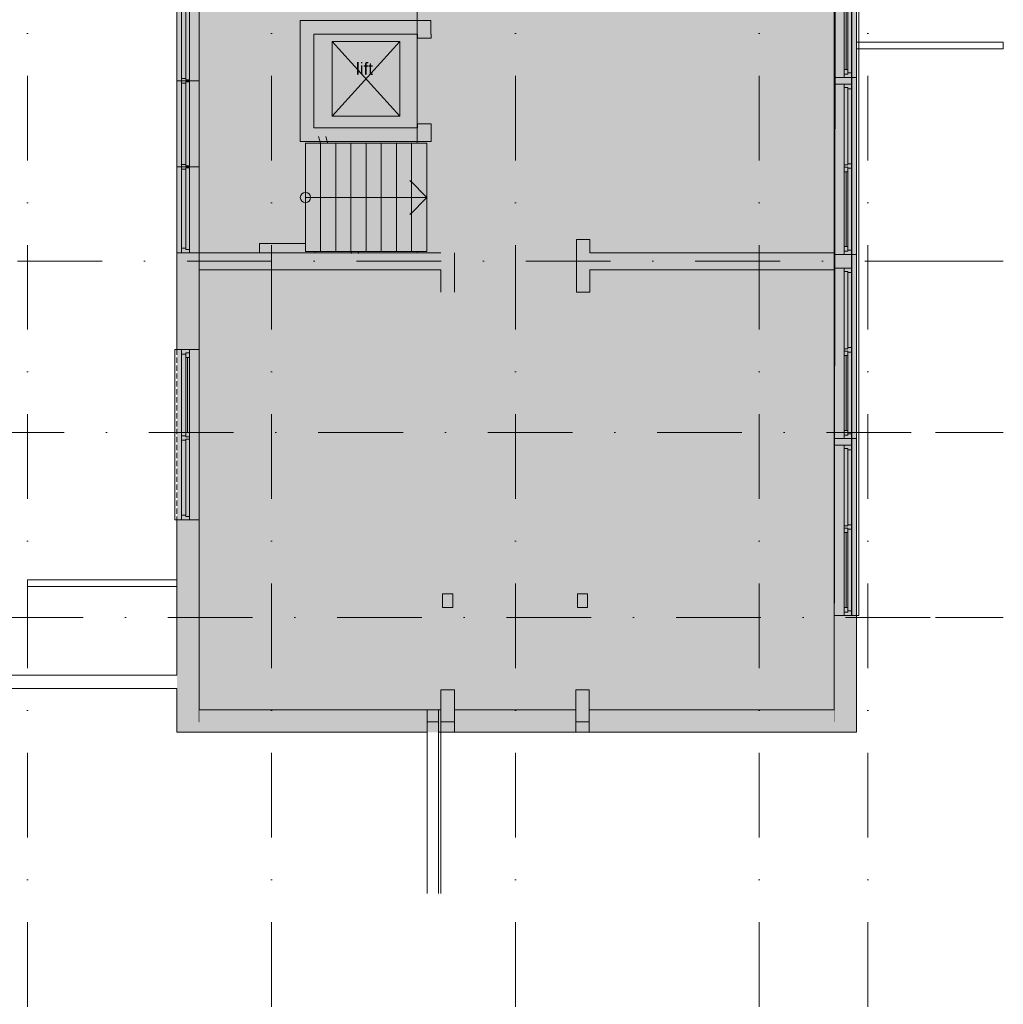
# Model space of a CAD drawing. Header units: millimetres. Extents: x -54205 to 242217, y -3415 to 61516.
# Tile 36 of 40: x 168239 to 182753, y 11124 to 25663. Entities that reach past the tile are written whole.
import ezdxf
from ezdxf.enums import TextEntityAlignment as Align

# ---------------------------------------------------------------- set-up
doc = ezdxf.new("R2010")
doc.units = ezdxf.units.MM
doc.header["$MEASUREMENT"] = 0
for name, pattern in [('streep-punt', [2500, 1250, -625, 0, -625]), ('streeplijn fijn', [234.119993, 155.999994, -78.119999]), ('streeplijn ultrafijn', [117.37, 78.119999, -39.250001]), ('Wipeout_Contour', [1000, 0, -1000])]:
    doc.linetypes.add(name, pattern=pattern)
for name, color, linetype in [('0 2D arcering', 7, 'Continuous'), ('21_0 NC Buitenwanden', 7, 'Continuous'), ('21_0 NC Buitenwanden Afdek-arcering', 7, 'Continuous'), ('21_0 NC Buitenwanden Ramen', 7, 'Continuous'), ('22 C Binnenwanden', 7, 'Continuous'), ('23 Vloeren', 7, 'Continuous'), ('24 Trappen', 7, 'Continuous'), ('24 Trappen Afdek-arcering', 7, 'Continuous'), ('28 Draagconstructies', 7, 'Continuous'), ('41 Buitenwandafw', 7, 'Continuous'), ('Info Algemeen', 7, 'Continuous'), ('New_21_0 NC Buitenwanden', 7, 'Continuous'), ('Stramien', 7, 'Continuous')]:
    doc.layers.add(name, color=color, linetype=linetype)
doc.styles.add('GENERATED_STYLE_1', font='arial.ttf')

# ---------------------------------------------------------------- blocks, each defined once
blk = doc.blocks.new('Slab_11_2', base_point=(174103, 22221))
at = {"layer": '23 Vloeren', "color": 1, "linetype": 'Continuous', "lineweight": 0, "flags": 128}
blk.add_lwpolyline([(174103, 22221), (174103, 27301), (172599, 27301), (172599, 27163), (171779, 27163), (171779, 27301), (170889, 27301), (170889, 55355), (174883, 55355), (176133, 55355), (180259, 55356), (180298, 48846), (182328, 48846), (182328, 43316), (180298, 43316), (180259, 15296), (170889, 15296), (170889, 22221), (171779, 22221), (171779, 22358), (172599, 22358), (172599, 22221)], close=True, dxfattribs=at)
blk = doc.blocks.new('Stair_5_2', base_point=(150353, -530))
at = {"color": 254, "linetype": 'Wipeout_Contour', "lineweight": 0, "ltscale": 696398.064867}
blk.add_wipeout([(172678, 22239), (172678, 23839), (172455, 23839), (172455, 22239)], dxfattribs=at).dxf.layer = '24 Trappen Afdek-arcering'
at = {"layer": '24 Trappen', "color": 1, "linetype": 'Continuous', "lineweight": 0}
for p, q in [((172678, 23839), (172455, 23839)), ((172455, 22239), (172678, 22239))]:
    blk.add_line(p, q, dxfattribs=at)
at = {"layer": '24 Trappen', "color": 9, "linetype": 'Continuous', "lineweight": 0}
for p, q in [((172455, 23839), (172455, 22239)), ((172678, 22239), (172678, 23839))]:
    blk.add_line(p, q, dxfattribs=at)
for start, end in [(0, 180), (180, 0)]:
    blk.add_arc((172455, 23039), 75, start, end, dxfattribs=at)
at = {"color": 254, "linetype": 'Wipeout_Contour', "lineweight": 0, "ltscale": 697177.661645}
blk.add_wipeout([(172902, 22239), (172902, 23039), (172678, 23839), (172678, 22239)], dxfattribs=at).dxf.layer = '24 Trappen Afdek-arcering'
at = {"layer": '24 Trappen', "color": 9, "linetype": 'Continuous', "lineweight": 0}
for p, q in [((172678, 23839), (172678, 22239)), ((172455, 23039), (172678, 23039)), ((172902, 22239), (172902, 23039))]:
    blk.add_line(p, q, dxfattribs=at)
at = {"layer": '24 Trappen', "color": 1, "linetype": 'Continuous', "lineweight": 0}
blk.add_line((172678, 22239), (172902, 22239), dxfattribs=at)
at = {"color": 254, "linetype": 'Wipeout_Contour', "lineweight": 0, "ltscale": 523436.310397}
blk.add_wipeout([(172782, 23839), (172902, 23410), (172902, 23839)], dxfattribs=at).dxf.layer = '24 Trappen Afdek-arcering'
at = {"layer": '24 Trappen', "color": 9, "linetype": 'streeplijn fijn', "lineweight": 0}
for p, q in [((172902, 23839), (172782, 23839)), ((172902, 23410), (172902, 23839))]:
    blk.add_line(p, q, dxfattribs=at)
at = {"color": 254, "linetype": 'Wipeout_Contour', "lineweight": 0, "ltscale": 523305.796168}
blk.add_wipeout([(173126, 22239), (172902, 23039), (172902, 22239)], dxfattribs=at).dxf.layer = '24 Trappen Afdek-arcering'
at = {"layer": '24 Trappen', "color": 9, "linetype": 'Continuous', "lineweight": 0}
blk.add_line((172902, 23039), (172902, 22239), dxfattribs=at)
at = {"layer": '24 Trappen', "color": 1, "linetype": 'Continuous', "lineweight": 0}
blk.add_line((172902, 22239), (173126, 22239), dxfattribs=at)
at = {"color": 254, "linetype": 'Wipeout_Contour', "lineweight": 0, "ltscale": 698373.410054}
blk.add_wipeout([(172902, 23410), (173126, 22610), (173126, 23839), (172902, 23839)], dxfattribs=at).dxf.layer = '24 Trappen Afdek-arcering'
at = {"layer": '24 Trappen', "color": 9, "linetype": 'streeplijn fijn', "lineweight": 0}
for p, q in [((173126, 23839), (172902, 23839)), ((172902, 23839), (172902, 23410)), ((173126, 22610), (173126, 23839))]:
    blk.add_line(p, q, dxfattribs=at)
at = {"layer": '24 Trappen', "color": 9, "linetype": 'Continuous', "lineweight": 0}
for p, q in [((172652, 23289), (172902, 23039)), ((172902, 23039), (172652, 22789)), ((172678, 23039), (172902, 23039))]:
    blk.add_line(p, q, dxfattribs=at)
at = {"color": 254, "linetype": 'Wipeout_Contour', "lineweight": 0, "ltscale": 873758.650526}
blk.add_wipeout([(173230, 22239), (173350, 22239), (173350, 23839), (173126, 23839), (173126, 22610)], dxfattribs=at).dxf.layer = '24 Trappen Afdek-arcering'
at = {"layer": '24 Trappen', "color": 9, "linetype": 'streeplijn fijn', "lineweight": 0}
for p, q in [((172650, 23939), (173154, 22139)), ((172754, 23939), (173258, 22139)), ((173350, 23839), (173126, 23839)), ((173126, 23839), (173126, 22610)), ((173350, 22239), (173350, 23839)), ((173230, 22239), (173350, 22239))]:
    blk.add_line(p, q, dxfattribs=at)
for start, end in [(0, 180), (180, 0)]:
    blk.add_arc((173006, 23039), 75, start, end, dxfattribs=at)
at = {"color": 254, "linetype": 'Wipeout_Contour', "lineweight": 0, "ltscale": 699946.704163}
blk.add_wipeout([(173573, 22239), (173573, 23839), (173350, 23839), (173350, 22239)], dxfattribs=at).dxf.layer = '24 Trappen Afdek-arcering'
at = {"layer": '24 Trappen', "color": 9, "linetype": 'streeplijn fijn', "lineweight": 0}
for p, q in [((173573, 23839), (173350, 23839)), ((173350, 23839), (173350, 22239)), ((173573, 22239), (173573, 23839)), ((173350, 22239), (173573, 22239))]:
    blk.add_line(p, q, dxfattribs=at)
at = {"color": 254, "linetype": 'Wipeout_Contour', "lineweight": 0, "ltscale": 700833.913738}
blk.add_wipeout([(173797, 22239), (173797, 23839), (173573, 23839), (173573, 22239)], dxfattribs=at).dxf.layer = '24 Trappen Afdek-arcering'
at = {"layer": '24 Trappen', "color": 9, "linetype": 'streeplijn fijn', "lineweight": 0}
for p, q in [((173797, 23839), (173573, 23839)), ((173573, 23839), (173573, 22239)), ((173797, 22239), (173797, 23839)), ((173573, 22239), (173797, 22239))]:
    blk.add_line(p, q, dxfattribs=at)
at = {"color": 254, "linetype": 'Wipeout_Contour', "lineweight": 0, "ltscale": 701721.143192}
blk.add_wipeout([(174021, 22239), (174021, 23839), (173797, 23839), (173797, 22239)], dxfattribs=at).dxf.layer = '24 Trappen Afdek-arcering'
at = {"layer": '24 Trappen', "color": 9, "linetype": 'streeplijn fijn', "lineweight": 0}
for p, q in [((174021, 23839), (173797, 23839)), ((173797, 23839), (173797, 22239)), ((174021, 22239), (174021, 23839)), ((173797, 22239), (174021, 22239))]:
    blk.add_line(p, q, dxfattribs=at)
at = {"color": 254, "linetype": 'Wipeout_Contour', "lineweight": 0, "ltscale": 702608.392309}
blk.add_wipeout([(174245, 22239), (174245, 23839), (174021, 23839), (174021, 22239)], dxfattribs=at).dxf.layer = '24 Trappen Afdek-arcering'
at = {"layer": '24 Trappen', "color": 9, "linetype": 'streeplijn fijn', "lineweight": 0}
for p, q in [((174021, 23839), (174021, 22239)), ((174245, 23839), (174021, 23839)), ((174245, 22239), (174245, 23839)), ((173995, 23289), (174245, 23039)), ((173006, 23039), (174021, 23039)), ((174245, 23039), (173995, 22789)), ((174021, 23039), (174245, 23039)), ((174021, 22239), (174245, 22239))]:
    blk.add_line(p, q, dxfattribs=at)
blk = doc.blocks.new('Stair_7_2', base_point=(150353, -530))
at = {"color": 254, "linetype": 'Wipeout_Contour', "lineweight": 0, "ltscale": 696398.064867}
blk.add_wipeout([(172678, 23839), (172455, 23839), (172455, 22239), (172678, 22239)], dxfattribs=at).dxf.layer = '24 Trappen Afdek-arcering'
at = {"layer": '24 Trappen', "color": 1, "linetype": 'Continuous', "lineweight": 0}
for p, q in [((172678, 23839), (172455, 23839)), ((172455, 22239), (172678, 22239))]:
    blk.add_line(p, q, dxfattribs=at)
at = {"layer": '24 Trappen', "color": 9, "linetype": 'Continuous', "lineweight": 0}
for p, q in [((172455, 23839), (172455, 22239)), ((172678, 22239), (172678, 23839))]:
    blk.add_line(p, q, dxfattribs=at)
for start, end in [(0, 180), (180, 0)]:
    blk.add_arc((172455, 23039), 75, start, end, dxfattribs=at)
at = {"color": 254, "linetype": 'Wipeout_Contour', "lineweight": 0, "ltscale": 697285.194618}
blk.add_wipeout([(172902, 23839), (172678, 23839), (172678, 22239), (172902, 22239)], dxfattribs=at).dxf.layer = '24 Trappen Afdek-arcering'
at = {"layer": '24 Trappen', "color": 1, "linetype": 'Continuous', "lineweight": 0}
for p, q in [((172902, 23839), (172678, 23839)), ((172678, 22239), (172902, 22239))]:
    blk.add_line(p, q, dxfattribs=at)
at = {"layer": '24 Trappen', "color": 9, "linetype": 'Continuous', "lineweight": 0}
for p, q in [((172678, 23839), (172678, 22239)), ((172902, 22239), (172902, 23839)), ((172455, 23039), (172678, 23039))]:
    blk.add_line(p, q, dxfattribs=at)
at = {"color": 254, "linetype": 'Wipeout_Contour', "lineweight": 0, "ltscale": 698172.344505}
blk.add_wipeout([(173126, 23839), (172902, 23839), (172902, 22239), (173126, 22239)], dxfattribs=at).dxf.layer = '24 Trappen Afdek-arcering'
at = {"layer": '24 Trappen', "color": 1, "linetype": 'Continuous', "lineweight": 0}
for p, q in [((173126, 23839), (172902, 23839)), ((172902, 22239), (173126, 22239))]:
    blk.add_line(p, q, dxfattribs=at)
at = {"layer": '24 Trappen', "color": 9, "linetype": 'Continuous', "lineweight": 0}
for p, q in [((172902, 23839), (172902, 22239)), ((173126, 22239), (173126, 23839))]:
    blk.add_line(p, q, dxfattribs=at)
at = {"color": 254, "linetype": 'Wipeout_Contour', "lineweight": 0, "ltscale": 699059.514356}
blk.add_wipeout([(173350, 23839), (173126, 23839), (173126, 22239), (173350, 22239)], dxfattribs=at).dxf.layer = '24 Trappen Afdek-arcering'
at = {"layer": '24 Trappen', "color": 1, "linetype": 'Continuous', "lineweight": 0}
for p, q in [((173350, 23839), (173126, 23839)), ((173126, 22239), (173350, 22239))]:
    blk.add_line(p, q, dxfattribs=at)
at = {"layer": '24 Trappen', "color": 9, "linetype": 'Continuous', "lineweight": 0}
for p, q in [((173126, 23839), (173126, 22239)), ((173350, 22239), (173350, 23839))]:
    blk.add_line(p, q, dxfattribs=at)
at = {"color": 254, "linetype": 'Wipeout_Contour', "lineweight": 0, "ltscale": 699946.704142}
blk.add_wipeout([(173573, 23839), (173350, 23839), (173350, 22239), (173573, 22239)], dxfattribs=at).dxf.layer = '24 Trappen Afdek-arcering'
at = {"layer": '24 Trappen', "color": 1, "linetype": 'Continuous', "lineweight": 0}
for p, q in [((173573, 23839), (173350, 23839)), ((173350, 22239), (173573, 22239))]:
    blk.add_line(p, q, dxfattribs=at)
at = {"layer": '24 Trappen', "color": 9, "linetype": 'Continuous', "lineweight": 0}
for p, q in [((173350, 23839), (173350, 22239)), ((173573, 22239), (173573, 23839))]:
    blk.add_line(p, q, dxfattribs=at)
at = {"color": 254, "linetype": 'Wipeout_Contour', "lineweight": 0, "ltscale": 700833.913741}
blk.add_wipeout([(173797, 23839), (173573, 23839), (173573, 22239), (173797, 22239)], dxfattribs=at).dxf.layer = '24 Trappen Afdek-arcering'
at = {"layer": '24 Trappen', "color": 1, "linetype": 'Continuous', "lineweight": 0}
for p, q in [((173797, 23839), (173573, 23839)), ((173573, 22239), (173797, 22239))]:
    blk.add_line(p, q, dxfattribs=at)
at = {"layer": '24 Trappen', "color": 9, "linetype": 'Continuous', "lineweight": 0}
for p, q in [((173573, 23839), (173573, 22239)), ((173797, 22239), (173797, 23839))]:
    blk.add_line(p, q, dxfattribs=at)
at = {"color": 254, "linetype": 'Wipeout_Contour', "lineweight": 0, "ltscale": 701721.143219}
blk.add_wipeout([(174021, 23839), (173797, 23839), (173797, 22239), (174021, 22239)], dxfattribs=at).dxf.layer = '24 Trappen Afdek-arcering'
at = {"layer": '24 Trappen', "color": 1, "linetype": 'Continuous', "lineweight": 0}
for p, q in [((174021, 23839), (173797, 23839)), ((173797, 22239), (174021, 22239))]:
    blk.add_line(p, q, dxfattribs=at)
at = {"layer": '24 Trappen', "color": 9, "linetype": 'Continuous', "lineweight": 0}
for p, q in [((173797, 23839), (173797, 22239)), ((174021, 22239), (174021, 23839))]:
    blk.add_line(p, q, dxfattribs=at)
at = {"color": 254, "linetype": 'Wipeout_Contour', "lineweight": 0, "ltscale": 702608.392324}
blk.add_wipeout([(174021, 23839), (174021, 22239), (174245, 22239), (174245, 23839)], dxfattribs=at).dxf.layer = '24 Trappen Afdek-arcering'
at = {"layer": '24 Trappen', "color": 9, "linetype": 'Continuous', "lineweight": 0}
for p, q in [((174021, 23839), (174021, 22239)), ((174245, 22239), (174245, 23839)), ((173995, 23289), (174245, 23039)), ((172678, 23039), (174021, 23039)), ((174245, 23039), (173995, 22789)), ((174021, 23039), (174245, 23039))]:
    blk.add_line(p, q, dxfattribs=at)
at = {"layer": '24 Trappen', "color": 1, "linetype": 'Continuous', "lineweight": 0}
for p, q in [((174245, 23839), (174021, 23839)), ((174021, 22239), (174245, 22239))]:
    blk.add_line(p, q, dxfattribs=at)
blk = doc.blocks.new('Wall_110_2', base_point=(174418, 15141))
at = {"layer": 'New_21_0 NC Buitenwanden', "color": 1, "linetype": 'Continuous', "lineweight": 0, "flags": 128}
for points in [[(174418, 15141), (174418, 12761)], [(174453, 15141), (174418, 15141)], [(174453, 12760), (174453, 15141)]]:
    blk.add_lwpolyline(points, dxfattribs=at)
blk = doc.blocks.new('Wall_111_2', base_point=(174553, 21641))
at = {"layer": '21_0 NC Buitenwanden', "color": 1, "linetype": 'Continuous', "lineweight": 0, "flags": 128}
for points in [[(174453, 21971), (174453, 21641)], [(174653, 21641), (174653, 21971)]]:
    blk.add_lwpolyline(points, dxfattribs=at)
blk = doc.blocks.new('Wall_112_2', base_point=(170889, 15786))
at = {"layer": '21_0 NC Buitenwanden', "color": 1, "linetype": 'Continuous', "lineweight": 0, "flags": 128}
for points in [[(167710, 15786), (167710, 15986)], [(170559, 15986), (167910, 15986)], [(167710, 15786), (170559, 15786)]]:
    blk.add_lwpolyline(points, dxfattribs=at)
blk = doc.blocks.new('Wall_125_2', base_point=(182753, 25231))
at = {"color": 254, "linetype": 'Wipeout_Contour', "lineweight": 0, "ltscale": 733685.387324}
blk.add_wipeout([(182753, 25331), (180589, 25331), (180589, 25231), (182753, 25231)], dxfattribs=at).dxf.layer = '21_0 NC Buitenwanden Afdek-arcering'
at = {"layer": '21_0 NC Buitenwanden', "color": 2, "linetype": 'Continuous', "lineweight": 0, "flags": 128}
for points in [[(182753, 25331), (180589, 25331)], [(180589, 25331), (180589, 25231)], [(182753, 25231), (182753, 25331)], [(180589, 25231), (182753, 25231)]]:
    blk.add_lwpolyline(points, dxfattribs=at)
blk = doc.blocks.new('Wall_126_2', base_point=(170889, 17344))
at = {"color": 254, "linetype": 'Wipeout_Contour', "lineweight": 0, "ltscale": 681364.432827}
blk.add_wipeout([(170559, 17394), (168353, 17394), (168353, 17294), (170559, 17294)], dxfattribs=at).dxf.layer = '21_0 NC Buitenwanden Afdek-arcering'
at = {"layer": '21_0 NC Buitenwanden', "color": 2, "linetype": 'Continuous', "lineweight": 0, "flags": 128}
for points in [[(170559, 17394), (168353, 17394)], [(168353, 17394), (168353, 17294)], [(170559, 17294), (170559, 17394)], [(168353, 17294), (170559, 17294)]]:
    blk.add_lwpolyline(points, dxfattribs=at)
blk = doc.blocks.new('R2 bl ol 27')
at = {"layer": '21_0 NC Buitenwanden Ramen', "color": 9, "linetype": 'Continuous', "lineweight": 0}
for p, q in [((-1257.5, 146), (1357.5, 146)), ((-1257.5, -184), (1357.5, -184))]:
    blk.add_line(p, q, dxfattribs=at)
at = {"layer": '21_0 NC Buitenwanden Ramen', "color": 1, "linetype": 'Continuous', "lineweight": 0}
for p, q in [((-1257.5, 0), (-1257.5, 146)), ((1357.5, 0), (1357.5, 146)), ((-1257.5, 0), (-1207.5, 0)), ((-1257.5, -114), (-1257.5, 0)), ((-1257.5, -114), (-1257.5, 0)), ((-1207.5, 0), (-1207.5, -54)), ((-1207.5, 0), (-1140.5, 0)), ((-1207.5, -54), (-1207.5, 0)), ((-1140.5, 0), (-33.5, 0)), ((-1140.5, 0), (-1140.5, -54)), ((-1140.5, 0), (-33.5, 0)), ((-33.5, -54), (-33.5, 0)), ((-33.5, 0), (33.5, 0)), ((33.5, -54), (33.5, 0)), ((33.5, 0), (50, 0)), ((33.5, 0), (33.5, -54)), ((50, 0), (66.5, 0)), ((66.5, 0), (66.5, -54)), ((66.5, 0), (1207.5, 0)), ((1207.5, -54), (1207.5, 0)), ((1207.5, 0), (1257.5, 0)), ((1207.5, 0), (1207.5, -54)), ((1257.5, 0), (1257.5, -114)), ((1357.5, -114), (1357.5, 0)), ((-1190.5, -114), (-1257.5, -114)), ((-1257.5, -184), (-1257.5, -114)), ((-1207.5, -54), (-1190.5, -54)), ((-1140.5, -54), (-1207.5, -54)), ((-1190.5, -54), (-1190.5, -114)), ((16.5, -114), (-1190.5, -114)), ((-1140.5, -27), (-33.5, -27)), ((-33.5, -54), (-1140.5, -54)), ((33.5, -54), (-33.5, -54)), ((16.5, -114), (16.5, -54)), ((16.5, -54), (33.5, -54)), ((50, -114), (16.5, -114)), ((83.5, -114), (50, -114)), ((66.5, -54), (83.5, -54)), ((83.5, -54), (66.5, -54)), ((83.5, -54), (83.5, -114)), ((83.5, -54), (1190.5, -54)), ((83.5, -114), (83.5, -54)), ((1190.5, -114), (83.5, -114)), ((1190.5, -114), (1190.5, -54)), ((1190.5, -54), (1207.5, -54)), ((1207.5, -54), (1190.5, -54)), ((1257.5, -114), (1190.5, -114)), ((1357.5, -184), (1357.5, -114))]:
    blk.add_line(p, q, dxfattribs=at)
blk = doc.blocks.new('R2 bl ol 27_2')
at = {"layer": '21_0 NC Buitenwanden Ramen', "color": 9, "linetype": 'Continuous', "lineweight": 0}
for p, q in [((-1257.5, 146), (1457.5, 146)), ((-1257.5, -184), (1457.5, -184))]:
    blk.add_line(p, q, dxfattribs=at)
at = {"layer": '21_0 NC Buitenwanden Ramen', "color": 1, "linetype": 'Continuous', "lineweight": 0}
for p, q in [((-1257.5, 0), (-1257.5, 146)), ((1457.5, 0), (1457.5, 146)), ((-1257.5, 0), (-1207.5, 0)), ((-1257.5, -114), (-1257.5, 0)), ((-1257.5, -114), (-1257.5, 0)), ((-1207.5, 0), (-1207.5, -54)), ((-1207.5, 0), (-1140.5, 0)), ((-1207.5, -54), (-1207.5, 0)), ((-1140.5, 0), (-33.5, 0)), ((-1140.5, 0), (-1140.5, -54)), ((-1140.5, 0), (-33.5, 0)), ((-33.5, -54), (-33.5, 0)), ((-33.5, 0), (33.5, 0)), ((33.5, -54), (33.5, 0)), ((33.5, 0), (50, 0)), ((33.5, 0), (33.5, -54)), ((50, 0), (66.5, 0)), ((66.5, 0), (66.5, -54)), ((66.5, 0), (1207.5, 0)), ((1207.5, -54), (1207.5, 0)), ((1207.5, 0), (1257.5, 0)), ((1207.5, 0), (1207.5, -54)), ((1257.5, 0), (1257.5, -114)), ((1457.5, -114), (1457.5, 0)), ((-1190.5, -114), (-1257.5, -114)), ((-1257.5, -184), (-1257.5, -114)), ((-1207.5, -54), (-1190.5, -54)), ((-1140.5, -54), (-1207.5, -54)), ((-1190.5, -54), (-1190.5, -114)), ((16.5, -114), (-1190.5, -114)), ((-1140.5, -27), (-33.5, -27)), ((-33.5, -54), (-1140.5, -54)), ((33.5, -54), (-33.5, -54)), ((16.5, -114), (16.5, -54)), ((16.5, -54), (33.5, -54)), ((50, -114), (16.5, -114)), ((83.5, -114), (50, -114)), ((66.5, -54), (83.5, -54)), ((83.5, -54), (66.5, -54)), ((83.5, -54), (83.5, -114)), ((83.5, -54), (1190.5, -54)), ((83.5, -114), (83.5, -54)), ((1190.5, -114), (83.5, -114)), ((1190.5, -114), (1190.5, -54)), ((1190.5, -54), (1207.5, -54)), ((1207.5, -54), (1190.5, -54)), ((1257.5, -114), (1190.5, -114)), ((1457.5, -184), (1457.5, -114))]:
    blk.add_line(p, q, dxfattribs=at)
blk = doc.blocks.new('Wall_127_2', base_point=(180259, 55686))
at = {"layer": '21_0 NC Buitenwanden', "color": 1, "linetype": 'Continuous', "lineweight": 0}
for p, q in [((180405, 16866), (180259, 16866)), ((180519, 16866), (180405, 16866)), ((180589, 16866), (180519, 16866))]:
    blk.add_line(p, q, dxfattribs=at)
at = {"layer": '21_0 NC Buitenwanden', "color": 1, "linetype": 'Continuous', "lineweight": 0, "flags": 128}
for points in [[(180259, 16866), (180259, 15471)], [(180589, 15141), (180589, 16866)], [(180589, 15141), (180259, 15141)]]:
    blk.add_lwpolyline(points, dxfattribs=at)
at = {"layer": '21_0 NC Buitenwanden Ramen', "color": 1, "linetype": 'Continuous', "lineweight": 0, "zscale": 1000, "rotation": 89.99999999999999}
for name, p in [('R2 bl ol 27_2', (180405, 26068)), ('R2 bl ol 27', (180405, 23453)), ('R2 bl ol 27_2', (180405, 20738)), ('R2 bl ol 27', (180405, 18123))]:
    blk.add_blockref(name, p, dxfattribs=at)
blk = doc.blocks.new('Wall_128_2', base_point=(174553, 21641))
at = {"layer": '21_0 NC Buitenwanden', "color": 1, "linetype": 'Continuous', "lineweight": 0, "flags": 128}
for points in [[(174453, 21971), (174453, 21641)], [(174653, 21641), (174653, 21971)]]:
    blk.add_lwpolyline(points, dxfattribs=at)
blk = doc.blocks.new('Wall_129_2', base_point=(170889, 22096))
at = {"layer": '21_0 NC Buitenwanden', "color": 1, "linetype": 'Continuous', "lineweight": 0, "flags": 128}
for points in [[(174453, 22221), (170889, 22221)], [(174653, 21971), (174653, 22221)], [(170889, 21971), (174453, 21971)]]:
    blk.add_lwpolyline(points, dxfattribs=at)
blk = doc.blocks.new('Wall_130_2', base_point=(172478, 25551))
at = {"layer": '21_0 NC Buitenwanden', "color": 1, "linetype": 'Continuous', "lineweight": 0, "flags": 128}
for points in [[(172378, 25651), (172378, 25451)], [(174308, 25651), (172378, 25651)], [(174308, 25651), (174308, 25451)], [(172578, 25451), (174108, 25451)]]:
    blk.add_lwpolyline(points, dxfattribs=at)
blk = doc.blocks.new('Wall_131_2', base_point=(172478, 23966))
at = {"layer": '21_0 NC Buitenwanden', "color": 1, "linetype": 'Continuous', "lineweight": 0, "flags": 128}
for points in [[(174108, 24066), (172578, 24066)], [(172578, 23866), (174108, 23866)]]:
    blk.add_lwpolyline(points, dxfattribs=at)
blk = doc.blocks.new('Wall_132_2', base_point=(172478, 25551))
at = {"layer": '21_0 NC Buitenwanden', "color": 1, "linetype": 'Continuous', "lineweight": 0, "flags": 128}
for points in [[(172378, 25451), (172378, 23866)], [(172578, 24066), (172578, 25451)], [(172578, 23866), (172378, 23866)]]:
    blk.add_lwpolyline(points, dxfattribs=at)
blk = doc.blocks.new('Wall_133_2', base_point=(174208, 23866))
at = {"layer": '21_0 NC Buitenwanden', "color": 1, "linetype": 'Continuous', "lineweight": 0, "flags": 128}
for points in [[(174308, 24126), (174108, 24126)], [(174108, 24126), (174108, 24066)], [(174308, 23866), (174308, 24126)], [(174108, 23866), (174308, 23866)]]:
    blk.add_lwpolyline(points, dxfattribs=at)
blk = doc.blocks.new('Wall_134_2', base_point=(174208, 25389))
at = {"layer": '21_0 NC Buitenwanden', "color": 1, "linetype": 'Continuous', "lineweight": 0, "flags": 128}
for points in [[(174108, 25451), (174108, 25389)], [(174308, 25389), (174308, 25451)], [(174108, 25389), (174308, 25389)]]:
    blk.add_lwpolyline(points, dxfattribs=at)
blk = doc.blocks.new('Wall_135_2', base_point=(176553, 21641))
at = {"layer": '21_0 NC Buitenwanden', "color": 1, "linetype": 'Continuous', "lineweight": 0, "flags": 128}
for points in [[(176653, 22416), (176453, 22416)], [(176453, 22416), (176453, 22221)], [(176653, 22221), (176653, 22416)], [(176453, 21971), (176453, 21641)], [(176653, 21641), (176653, 21971)], [(176453, 21641), (176653, 21641)]]:
    blk.add_lwpolyline(points, dxfattribs=at)
blk = doc.blocks.new('Wall_137_2', base_point=(172583, 22096))
at = {"layer": '21_0 NC Buitenwanden', "color": 1, "linetype": 'Continuous', "lineweight": 0, "flags": 128}
for points in [[(174399, 22221), (172583, 22221)], [(172583, 21971), (174399, 21971)]]:
    blk.add_lwpolyline(points, dxfattribs=at)
blk = doc.blocks.new('Wall_138_2', base_point=(176453, 22096))
at = {"layer": '21_0 NC Buitenwanden', "color": 1, "linetype": 'Continuous', "lineweight": 0, "flags": 128}
for points in [[(176453, 22221), (176453, 21971)], [(180259, 22221), (176653, 22221)], [(176653, 21971), (180259, 21971)]]:
    blk.add_lwpolyline(points, dxfattribs=at)
blk = doc.blocks.new('R1 27_6')
at = {"layer": '21_0 NC Buitenwanden Ramen', "color": 9, "linetype": 'Continuous', "lineweight": 0}
for p, q in [((-895, 216), (895, 216)), ((-895, -114), (895, -114))]:
    blk.add_line(p, q, dxfattribs=at)
at = {"layer": '21_0 NC Buitenwanden Ramen', "color": 1, "linetype": 'Continuous', "lineweight": 0}
for p, q in [((-895, 0), (-895, 216)), ((895, 0), (895, 216)), ((-895, 0), (-845, 0)), ((-895, -114), (-895, 0)), ((-895, -114), (-895, 0)), ((-845, 0), (-845, -54)), ((-845, 0), (845, 0)), ((845, -54), (845, 0)), ((845, 0), (895, 0)), ((845, 0), (845, -54)), ((895, -114), (895, 0)), ((895, -114), (895, 0)), ((-828, -114), (-895, -114)), ((-845, -54), (-828, -54)), ((-828, -54), (-845, -54)), ((-828, -54), (-828, -114)), ((-828, -54), (828, -54)), ((-828, -114), (-828, -54)), ((828, -114), (-828, -114)), ((828, -114), (828, -54)), ((828, -54), (845, -54)), ((845, -54), (828, -54)), ((895, -114), (828, -114))]:
    blk.add_line(p, q, dxfattribs=at)
blk = doc.blocks.new('Wall_140_2', base_point=(170889, 15471))
at = {"layer": '21_0 NC Buitenwanden', "color": 1, "linetype": 'Continuous', "lineweight": 0}
for p, q in [((174653, 15255), (174653, 15471)), ((176443, 15255), (176443, 15471)), ((174653, 15141), (174653, 15255)), ((176443, 15141), (176443, 15255))]:
    blk.add_line(p, q, dxfattribs=at)
at = {"layer": '21_0 NC Buitenwanden', "color": 1, "linetype": 'Continuous', "lineweight": 0, "flags": 128}
for points in [[(170559, 15141), (170559, 15471)], [(174453, 15471), (170889, 15471)], [(180259, 15471), (176643, 15471)], [(170559, 15141), (174253, 15141)], [(174418, 15141), (174653, 15141)], [(176443, 15141), (180259, 15141)]]:
    blk.add_lwpolyline(points, dxfattribs=at)
at = {"layer": '21_0 NC Buitenwanden Ramen', "color": 1, "linetype": 'Continuous', "lineweight": 0, "xscale": -1, "zscale": 1000}
blk.add_blockref('R1 27_6', (175548, 15255), dxfattribs=at)
blk = doc.blocks.new('Wall_141_2', base_point=(176543, 15471))
at = {"layer": '21_0 NC Buitenwanden', "color": 1, "linetype": 'Continuous', "lineweight": 0}
for p, q in [((176443, 15471), (176443, 15141)), ((176643, 15141), (176643, 15471))]:
    blk.add_line(p, q, dxfattribs=at)
at = {"layer": '21_0 NC Buitenwanden', "color": 2, "linetype": 'Continuous', "lineweight": 0}
blk.add_line((176443, 15141), (176643, 15141), dxfattribs=at)
at = {"layer": '21_0 NC Buitenwanden', "color": 1, "linetype": 'Continuous', "lineweight": 0, "flags": 128}
for points in [[(176643, 15766), (176443, 15766)], [(176443, 15766), (176443, 15471)], [(176643, 15471), (176643, 15766)]]:
    blk.add_lwpolyline(points, dxfattribs=at)
blk = doc.blocks.new('Wall_142_2', base_point=(174553, 15471))
at = {"layer": '21_0 NC Buitenwanden', "color": 1, "linetype": 'Continuous', "lineweight": 0}
for p, q in [((174453, 15471), (174453, 15141)), ((174653, 15141), (174653, 15471))]:
    blk.add_line(p, q, dxfattribs=at)
at = {"layer": '21_0 NC Buitenwanden', "color": 2, "linetype": 'Continuous', "lineweight": 0}
blk.add_line((174453, 15141), (174653, 15141), dxfattribs=at)
at = {"layer": '21_0 NC Buitenwanden', "color": 1, "linetype": 'Continuous', "lineweight": 0, "flags": 128}
for points in [[(174653, 15766), (174453, 15766)], [(174453, 15766), (174453, 15471)], [(174653, 15471), (174653, 15766)]]:
    blk.add_lwpolyline(points, dxfattribs=at)
blk = doc.blocks.new('R2 bl ol 27_7')
at = {"layer": '21_0 NC Buitenwanden Ramen', "color": 9, "linetype": 'Continuous', "lineweight": 0}
blk.add_line((-1257.5, 146), (1257.5, 146), dxfattribs=at)
at = {"layer": '21_0 NC Buitenwanden Ramen', "color": 1, "linetype": 'Continuous', "lineweight": 0}
for p, q in [((-1257.5, 0), (-1257.5, 146)), ((1257.5, 0), (1257.5, 146)), ((-1257.5, 0), (-1207.5, 0)), ((-1257.5, -114), (-1257.5, 0)), ((-1257.5, -114), (-1257.5, 0)), ((-1207.5, 0), (-1207.5, -54)), ((-1207.5, 0), (-1140.5, 0)), ((-1207.5, -54), (-1207.5, 0)), ((-1140.5, 0), (-33.5, 0)), ((-1140.5, 0), (-1140.5, -54)), ((-1140.5, 0), (-33.5, 0)), ((-33.5, -54), (-33.5, 0)), ((-33.5, 0), (33.5, 0)), ((33.5, -54), (33.5, 0)), ((33.5, 0), (50, 0)), ((33.5, 0), (33.5, -54)), ((50, 0), (66.5, 0)), ((66.5, 0), (66.5, -54)), ((66.5, 0), (1207.5, 0)), ((1207.5, -54), (1207.5, 0)), ((1207.5, 0), (1257.5, 0)), ((1207.5, 0), (1207.5, -54)), ((1257.5, -114), (1257.5, 0)), ((1257.5, -114), (1257.5, 0)), ((-1190.5, -114), (-1257.5, -114)), ((-1257.5, -184), (-1257.5, -114)), ((-1207.5, -54), (-1190.5, -54)), ((-1140.5, -54), (-1207.5, -54)), ((-1190.5, -54), (-1190.5, -114)), ((16.5, -114), (-1190.5, -114)), ((-1140.5, -27), (-33.5, -27)), ((-33.5, -54), (-1140.5, -54)), ((33.5, -54), (-33.5, -54)), ((16.5, -114), (16.5, -54)), ((16.5, -54), (33.5, -54)), ((50, -114), (16.5, -114)), ((83.5, -114), (50, -114)), ((66.5, -54), (83.5, -54)), ((83.5, -54), (66.5, -54)), ((83.5, -54), (83.5, -114)), ((83.5, -54), (1190.5, -54)), ((83.5, -114), (83.5, -54)), ((1190.5, -114), (83.5, -114)), ((1190.5, -114), (1190.5, -54)), ((1190.5, -54), (1207.5, -54)), ((1207.5, -54), (1190.5, -54)), ((1257.5, -114), (1190.5, -114)), ((1257.5, -184), (1257.5, -114)), ((-1257.5, -184), (-1257.5, -214)), ((-1257.5, -214), (1257.5, -214)), ((1257.5, -214), (1257.5, -184))]:
    blk.add_line(p, q, dxfattribs=at)
at = {"layer": '21_0 NC Buitenwanden Ramen', "color": 9, "linetype": 'streeplijn ultrafijn', "lineweight": 0}
blk.add_line((-1257.5, -184), (1257.5, -184), dxfattribs=at)
blk = doc.blocks.new('Rnx verticaal 27_2')
at = {"layer": '21_0 NC Buitenwanden Ramen', "color": 9, "linetype": 'Continuous', "lineweight": 0}
for p, q in [((-635, 146), (635, 146)), ((-635, -184), (635, -184))]:
    blk.add_line(p, q, dxfattribs=at)
at = {"layer": '21_0 NC Buitenwanden Ramen', "color": 1, "linetype": 'Continuous', "lineweight": 0}
for p, q in [((-635, 0), (-635, 146)), ((635, 0), (635, 146)), ((-635, 0), (-618.5, 0)), ((-635, -114), (-635, 0)), ((-635, -114), (-635, 0)), ((-618.5, 0), (-618.5, -54)), ((-618.5, 0), (618.5, 0)), ((618.5, -54), (618.5, 0)), ((618.5, 0), (635, 0)), ((618.5, 0), (618.5, -54)), ((635, -114), (635, 0)), ((635, -114), (635, 0)), ((-601.5, -114), (-635, -114)), ((-635, -184), (-635, -114)), ((-618.5, -54), (-601.5, -54)), ((-601.5, -54), (-618.5, -54)), ((-601.5, -54), (-601.5, -114)), ((-601.5, -54), (601.5, -54)), ((-601.5, -114), (-601.5, -54)), ((601.5, -114), (-601.5, -114)), ((601.5, -114), (601.5, -54)), ((601.5, -54), (618.5, -54)), ((618.5, -54), (601.5, -54)), ((635, -114), (601.5, -114)), ((635, -184), (635, -114))]:
    blk.add_line(p, q, dxfattribs=at)
blk = doc.blocks.new('Rnx verticaal 27_3')
at = {"layer": '21_0 NC Buitenwanden Ramen', "color": 9, "linetype": 'Continuous', "lineweight": 0}
for p, q in [((-635, 146), (635, 146)), ((-635, -184), (635, -184))]:
    blk.add_line(p, q, dxfattribs=at)
at = {"layer": '21_0 NC Buitenwanden Ramen', "color": 1, "linetype": 'Continuous', "lineweight": 0}
for p, q in [((-635, 0), (-635, 146)), ((635, 0), (635, 146)), ((-635, 0), (-618.5, 0)), ((-635, -114), (-635, 0)), ((-635, -114), (-635, 0)), ((-618.5, 0), (-618.5, -54)), ((-618.5, 0), (585, 0)), ((585, -54), (585, 0)), ((585, 0), (635, 0)), ((585, 0), (585, -54)), ((635, -114), (635, 0)), ((635, -114), (635, 0)), ((-601.5, -114), (-635, -114)), ((-635, -184), (-635, -114)), ((-618.5, -54), (-601.5, -54)), ((-601.5, -54), (-618.5, -54)), ((-601.5, -54), (-601.5, -114)), ((-601.5, -54), (568, -54)), ((-601.5, -114), (-601.5, -54)), ((568, -114), (-601.5, -114)), ((568, -114), (568, -54)), ((568, -54), (585, -54)), ((585, -54), (568, -54)), ((635, -114), (568, -114)), ((635, -184), (635, -114))]:
    blk.add_line(p, q, dxfattribs=at)
blk = doc.blocks.new('Wall_144_2', base_point=(170889, 55686))
at = {"layer": '21_0 NC Buitenwanden', "color": 1, "linetype": 'Continuous', "lineweight": 0}
for p, q in [((170559, 22221), (170629, 22221)), ((170629, 22221), (170743, 22221)), ((170743, 22221), (170889, 22221)), ((170559, 20793), (170629, 20793)), ((170629, 20793), (170743, 20793)), ((170743, 20793), (170889, 20793)), ((170559, 18278), (170629, 18278)), ((170629, 18278), (170743, 18278)), ((170743, 18278), (170889, 18278))]:
    blk.add_line(p, q, dxfattribs=at)
at = {"layer": '21_0 NC Buitenwanden', "color": 1, "linetype": 'Continuous', "lineweight": 0, "flags": 128}
for points in [[(170559, 22221), (170559, 20793)], [(170889, 20793), (170889, 21971)], [(170559, 18278), (170559, 15986)], [(170889, 15471), (170889, 18278)], [(170559, 15786), (170559, 15471)]]:
    blk.add_lwpolyline(points, dxfattribs=at)
at = {"layer": '21_0 NC Buitenwanden Ramen', "color": 1, "linetype": 'Continuous', "lineweight": 0, "zscale": 1000, "rotation": 270}
for name, p in [('Rnx verticaal 27_2', (170743, 25396)), ('Rnx verticaal 27_2', (170743, 24126)), ('Rnx verticaal 27_3', (170743, 22856)), ('R2 bl ol 27_7', (170743, 19536))]:
    blk.add_blockref(name, p, dxfattribs=at)
blk = doc.blocks.new('Wall_155_2', base_point=(180519, 24711))
at = {"layer": '21_0 NC Buitenwanden', "color": 1, "linetype": 'Continuous', "lineweight": 0, "flags": 128}
for points in [[(180519, 24811), (180259, 24811)], [(180259, 24811), (180259, 24711)], [(180519, 24711), (180519, 24811)], [(180259, 24711), (180519, 24711)]]:
    blk.add_lwpolyline(points, dxfattribs=at)
blk = doc.blocks.new('Wall_156_2', base_point=(180519, 21996))
at = {"layer": '21_0 NC Buitenwanden', "color": 1, "linetype": 'Continuous', "lineweight": 0, "flags": 128}
for points in [[(180519, 22196), (180259, 22196)], [(180259, 22196), (180259, 21996)], [(180519, 21996), (180519, 22196)], [(180259, 21996), (180519, 21996)]]:
    blk.add_lwpolyline(points, dxfattribs=at)
blk = doc.blocks.new('Wall_157_2', base_point=(180519, 19381))
at = {"layer": '21_0 NC Buitenwanden', "color": 1, "linetype": 'Continuous', "lineweight": 0, "flags": 128}
for points in [[(180519, 19481), (180259, 19481)], [(180259, 19481), (180259, 19381)], [(180259, 19381), (180519, 19381)], [(180519, 19381), (180519, 19481)]]:
    blk.add_lwpolyline(points, dxfattribs=at)
blk = doc.blocks.new('Wall_158_2', base_point=(170889, 15471))
at = {"color": 254, "linetype": 'Wipeout_Contour', "lineweight": 0, "ltscale": 692993.064014}
blk.add_wipeout([(174253, 15471), (170889, 15471), (170889, 15141), (174253, 15141)], dxfattribs=at).dxf.layer = '21_0 NC Buitenwanden Afdek-arcering'
at = {"color": 254, "linetype": 'Wipeout_Contour', "lineweight": 0, "ltscale": 700421.95647}
blk.add_wipeout([(174418, 15141), (174453, 15141), (174453, 15471), (174418, 15471)], dxfattribs=at).dxf.layer = '21_0 NC Buitenwanden Afdek-arcering'
at = {"color": 254, "linetype": 'Wipeout_Contour', "lineweight": 0, "ltscale": 704855.217951}
blk.add_wipeout([(174653, 15141), (176443, 15141), (176443, 15471), (174653, 15471)], dxfattribs=at).dxf.layer = '21_0 NC Buitenwanden Afdek-arcering'
at = {"color": 254, "linetype": 'Wipeout_Contour', "lineweight": 0, "ltscale": 716424.235251}
blk.add_wipeout([(176643, 15141), (180259, 15141), (180259, 15471), (176643, 15471)], dxfattribs=at).dxf.layer = '21_0 NC Buitenwanden Afdek-arcering'
at = {"layer": '21_0 NC Buitenwanden', "color": 1, "linetype": 'Continuous', "lineweight": 0}
for p, q in [((174253, 15471), (174253, 15141)), ((174418, 15141), (174418, 15471)), ((174453, 15471), (174453, 15141)), ((174653, 15141), (174653, 15471)), ((176443, 15471), (176443, 15141)), ((176643, 15141), (176643, 15471))]:
    blk.add_line(p, q, dxfattribs=at)
at = {"layer": '21_0 NC Buitenwanden', "color": 2, "linetype": 'Continuous', "lineweight": 0, "flags": 128}
for points in [[(174453, 15471), (170889, 15471)], [(176443, 15471), (174653, 15471)], [(180259, 15471), (176643, 15471)], [(170889, 15141), (174253, 15141)], [(174418, 15141), (180259, 15141)]]:
    blk.add_lwpolyline(points, dxfattribs=at)
blk = doc.blocks.new('Wall_170_2', base_point=(174253, 15471))
at = {"layer": '21_0 NC Buitenwanden', "color": 1, "linetype": 'Continuous', "lineweight": 0}
for p, q in [((174253, 15471), (174253, 15141)), ((174418, 15141), (174418, 15471))]:
    blk.add_line(p, q, dxfattribs=at)
at = {"layer": '21_0 NC Buitenwanden', "color": 2, "linetype": 'Continuous', "lineweight": 0}
blk.add_line((174418, 15471), (174253, 15471), dxfattribs=at)
at = {"layer": '21_0 NC Buitenwanden', "color": 1, "linetype": 'Continuous', "lineweight": 0, "flags": 128}
for points in [[(174253, 15141), (174253, 12761)], [(174418, 12760), (174418, 15141)]]:
    blk.add_lwpolyline(points, dxfattribs=at)
blk = doc.blocks.new('Column_6_2', base_point=(174553, 17086))
at = {"layer": '28 Draagconstructies', "color": 3, "linetype": 'Continuous', "lineweight": 0, "flags": 128}
blk.add_lwpolyline([(174478, 17186), (174478, 16986), (174628, 16986), (174628, 17186)], close=True, dxfattribs=at)
blk = doc.blocks.new('Column_7_2', base_point=(176543, 17086))
at = {"layer": '28 Draagconstructies', "color": 3, "linetype": 'Continuous', "lineweight": 0, "flags": 128}
blk.add_lwpolyline([(176468, 17186), (176468, 16986), (176618, 16986), (176618, 17186)], close=True, dxfattribs=at)
blk = doc.blocks.new('Standard grid marker')
at = {"layer": 'Stramien', "color": 1, "linetype": 'streep-punt', "lineweight": 0}
blk.add_line((1000, 0), (61400, 0), dxfattribs=at)
at = {"layer": 'Stramien', "color": 2, "lineweight": 0, "style": 'GENERATED_STYLE_1'}
for tag, p in [('AC_MarkerText_1_0', (-245, -80)), ('AC_MarkerText_1_1', (63155, -80))]:
    blk.add_attdef(tag, text='', height=350, rotation=270, dxfattribs=at).set_placement(p, align=Align.TOP_CENTER)
blk = doc.blocks.new('Standard grid marker_2')
at = {"layer": 'Stramien', "color": 1, "linetype": 'streep-punt', "lineweight": 0}
for p, q in [((1000, 0), (37609, 0)), ((37609, 0), (38609, 0))]:
    blk.add_line(p, q, dxfattribs=at)
at = {"layer": 'Stramien', "color": 2, "lineweight": 0, "style": 'GENERATED_STYLE_1'}
blk.add_attdef('AC_MarkerText_1', text='', height=350, dxfattribs=at).set_placement((-500, 175), align=Align.TOP_CENTER)
blk = doc.blocks.new('Standard grid marker_4')
at = {"layer": 'Stramien', "color": 1, "linetype": 'streep-punt', "lineweight": 0}
for p, q in [((1000, 0), (0, 0)), ((1000, 0), (14830, 0)), ((14830, 0), (15830, 0))]:
    blk.add_line(p, q, dxfattribs=at)
at = {"layer": 'Stramien', "color": 2, "linetype": 'Continuous', "lineweight": 0, "flags": 128}
blk.add_lwpolyline([(0, 0, 1), (-1000, 0, 1)], format="xyb", close=True, dxfattribs=at)
at = {"layer": 'Stramien', "color": 1, "linetype": 'streep-punt', "lineweight": 0}
blk.add_point((1000, 0), dxfattribs=at)
blk.add_point((1000, 0), dxfattribs=at)
at = {"layer": 'Stramien', "color": 2, "lineweight": 0, "style": 'GENERATED_STYLE_1'}
blk.add_attdef('AC_MarkerText_1', text='', height=350, dxfattribs=at).set_placement((-500, 175), align=Align.TOP_CENTER)
blk = doc.blocks.new('Standard grid marker_5')
at = {"layer": 'Stramien', "color": 1, "linetype": 'streep-punt', "lineweight": 0}
for p, q in [((1000, 0), (0, 0)), ((1000, 0), (19545, 0)), ((19545, 0), (20545, 0))]:
    blk.add_line(p, q, dxfattribs=at)
at = {"layer": 'Stramien', "color": 2, "linetype": 'Continuous', "lineweight": 0, "flags": 128}
blk.add_lwpolyline([(0, 0, 1), (-1000, 0, 1)], format="xyb", close=True, dxfattribs=at)
at = {"layer": 'Stramien', "color": 1, "linetype": 'streep-punt', "lineweight": 0}
blk.add_point((1000, 0), dxfattribs=at)
blk.add_point((1000, 0), dxfattribs=at)
at = {"layer": 'Stramien', "color": 2, "lineweight": 0, "style": 'GENERATED_STYLE_1'}
blk.add_attdef('AC_MarkerText_1', text='', height=350, dxfattribs=at).set_placement((-500, 175), align=Align.TOP_CENTER)
blk = doc.blocks.new('Beam_8_2', base_point=(180589, 16866))
at = {"layer": '41 Buitenwandafw', "color": 1, "linetype": 'Continuous', "lineweight": 0}
for p, q in [((180512, 16866), (180512, 43516)), ((180619, 16866), (180619, 43516)), ((180619, 16866), (180512, 16866))]:
    blk.add_line(p, q, dxfattribs=at)

msp = doc.modelspace()

# ---------------------------------------------------------------- linework, layer by layer
at = {"layer": '22 C Binnenwanden', "color": 9, "linetype": 'Continuous', "lineweight": 0}
msp.add_lwpolyline([(172847.4, 25340.7), (173847.8, 25340.7), (173847.8, 24240.7), (172847.4, 24240.7)], close=True, dxfattribs=at)
for points in [[(172847.4, 25340.7), (173850.4, 24240.7)], [(172847.4, 24240.7), (173847.8, 25340.7)]]:
    msp.add_lwpolyline(points, dxfattribs=at)

# ---------------------------------------------------------------- block references
at = {"layer": '21_0 NC Buitenwanden', "color": 1, "lineweight": 0}
for name, p in [('Wall_130_2', (172477.8, 25550.5)), ('Wall_134_2', (174208.2, 25389.1)), ('Wall_155_2', (180518.8, 24710.5)), ('Wall_135_2', (176552.8, 21640.5)), ('Wall_138_2', (176452.8, 22095.5)), ('Wall_156_2', (180518.8, 21995.5)), ('Wall_111_2', (174552.8, 21640.5)), ('Wall_128_2', (174552.8, 21640.5)), ('Wall_157_2', (180518.8, 19380.5)), ('Wall_126_2', (170888.8, 17344.4)), ('Wall_112_2', (170888.8, 15785.5)), ('Wall_142_2', (174552.8, 15470.5)), ('Wall_141_2', (176542.8, 15470.5)), ('Wall_140_2', (170888.8, 15470.5))]:
    msp.add_blockref(name, p, dxfattribs=at)
at = {"layer": '23 Vloeren', "color": 1, "linetype": 'Continuous', "lineweight": 0}
msp.add_blockref('Slab_11_2', (174102.8, 22220.5), dxfattribs=at)
at = {"layer": '28 Draagconstructies', "color": 3, "lineweight": 0}
for name, p in [('Column_6_2', (174552.8, 17085.5)), ('Column_7_2', (176542.8, 17085.5))]:
    msp.add_blockref(name, p, dxfattribs=at)
at = {"layer": 'New_21_0 NC Buitenwanden', "color": 1, "lineweight": 0}
msp.add_blockref('Wall_110_2', (174417.7, 15140.5), dxfattribs=at)
at = {"layer": 'Stramien', "color": 1, "linetype": 'Continuous', "lineweight": 0, "zscale": 1000}
msp.add_blockref('Standard grid marker_2', (144143.8, 19565.5), dxfattribs=at)

# ---------------------------------------------------------------- texts
at = {"layer": 'Info Algemeen', "color": 2, "linetype": 'Continuous', "lineweight": 0, "insert": (173200.4, 24848), "char_height": 180, "attachment_point": 7, "style": 'GENERATED_STYLE_1'}
msp.add_mtext('\\A1;{\\pql;\\fArial|b0|i0|c0|p0;\\W1.000000;lift}', dxfattribs=at)

# ---------------------------------------------------------------- next in the draw order: block references
at = {"layer": '21_0 NC Buitenwanden', "color": 1, "lineweight": 0}
for name, p in [('Wall_144_2', (170888.8, 55685.5)), ('Wall_125_2', (182752.8, 25230.5))]:
    msp.add_blockref(name, p, dxfattribs=at)
at = {"layer": '24 Trappen', "color": 253, "linetype": 'Continuous', "lineweight": 0, "true_color": 0x99a3a6}
msp.add_blockref('Stair_5_2', (150352.8, -530.4), dxfattribs=at)
at = {"layer": 'Stramien', "color": 1, "linetype": 'Continuous', "lineweight": 0, "zscale": 1000, "rotation": 90}
msp.add_blockref('Standard grid marker', (168352.8, -2414.7), dxfattribs=at)
at = {"layer": 'Stramien', "color": 1, "linetype": 'Continuous', "lineweight": 0, "zscale": 1000}
msp.add_blockref('Standard grid marker_4', (166922.9, 16835.5), dxfattribs=at).add_auto_attribs({'AC_MarkerText_1': 'J'})

# ---------------------------------------------------------------- next in the draw order: block references
at = {"layer": '21_0 NC Buitenwanden', "color": 1, "lineweight": 0}
msp.add_blockref('Wall_127_2', (180258.8, 55685.5), dxfattribs=at)
at = {"layer": '24 Trappen', "color": 253, "linetype": 'Continuous', "lineweight": 0, "true_color": 0x99a3a6}
msp.add_blockref('Stair_7_2', (150352.8, -530.4), dxfattribs=at)
at = {"layer": '41 Buitenwandafw', "color": 9, "lineweight": 0}
msp.add_blockref('Beam_8_2', (180588.8, 16865.5), dxfattribs=at)

# ---------------------------------------------------------------- next in the draw order: block references
at = {"layer": '21_0 NC Buitenwanden', "color": 1, "lineweight": 0}
for name, p in [('Wall_132_2', (172477.8, 25550.5)), ('Wall_131_2', (172477.8, 23965.5)), ('Wall_133_2', (174208.2, 23865.5)), ('Wall_129_2', (170888.8, 22095.5)), ('Wall_137_2', (172582.8, 22095.5)), ('Wall_158_2', (170888.8, 15470.5))]:
    msp.add_blockref(name, p, dxfattribs=at)
at = {"layer": 'Stramien', "color": 1, "linetype": 'Continuous', "lineweight": 0, "zscale": 1000}
msp.add_blockref('Standard grid marker_5', (162207.4, 22095.5), dxfattribs=at).add_auto_attribs({'AC_MarkerText_1': 'K'})

# ---------------------------------------------------------------- next in the draw order: hatches: boundary and pattern name
at = {"layer": '0 2D arcering', "linetype": 'Continuous', "lineweight": 0, "true_color": 0x686b6c}
msp.add_hatch(color=251, dxfattribs=at).paths.add_polyline_path([(170558.8, 27550.5), (170558.8, 55685.5), (180588.8, 55685.5), (180588.8, 15140.5), (170558.8, 15140.5)])

# ---------------------------------------------------------------- next in the draw order: block references
at = {"layer": '21_0 NC Buitenwanden', "color": 1, "lineweight": 0}
msp.add_blockref('Wall_170_2', (174252.7, 15470.5), dxfattribs=at)
at = {"layer": 'Stramien', "color": 1, "linetype": 'Continuous', "lineweight": 0, "zscale": 1000, "rotation": 90}
for p in [(171952.8, -2414.7), (175552.8, -2414.7), (179152.8, -2414.7), (180752.8, -2414.7)]:
    msp.add_blockref('Standard grid marker', p, dxfattribs=at)

doc.saveas('drawing.dxf')
